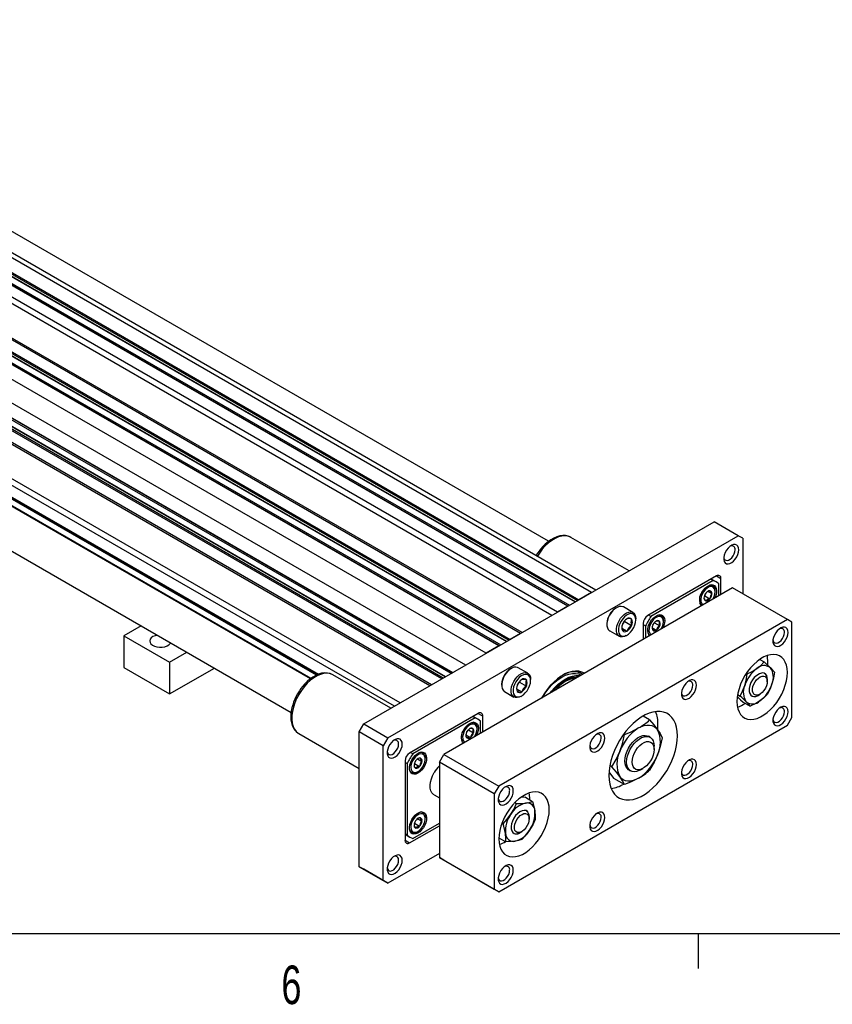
# Model space of a CAD drawing. Extents: x 11 to 421, y 5 to 275.
# Tile 3 of 9: x 124 to 174, y 6 to 66. Entities that reach past the tile are written whole.
import ezdxf
from ezdxf.enums import TextEntityAlignment as Align

# ---------------------------------------------------------------- set-up
doc = ezdxf.new("R2010")
doc.units = 0
doc.layers.get('0').update_dxf_attribs({"linetype": 'CONTINUOUS'})

msp = doc.modelspace()

# ---------------------------------------------------------------- linework, layer by layer
at = {"color": 7, "linetype": 'CONTINUOUS'}
for p, q in [((159.3402, 31.0454), (98.1047, 66.3958)), ((159.6038, 31.1975), (98.5547, 66.4404)), ((97.3198, 65.9427), (158.5553, 30.5923)), ((157.233, 29.8289), (95.9976, 65.1794)), ((157.8623, 30.1922), (96.6269, 65.5427)), ((157.8799, 30.2024), (96.6569, 65.5457)), ((97.2898, 65.6948), (158.3256, 30.4596)), ((97.4896, 65.1752), (157.9753, 30.2575)), ((156.8794, 29.6248), (95.7713, 64.9018)), ((93.0772, 63.4935), (154.3127, 28.143)), ((154.9561, 28.5145), (93.7207, 63.865)), ((155.041, 28.5635), (93.9328, 63.8405)), ((153.6197, 27.743), (92.3842, 63.0935)), ((153.6373, 27.7531), (92.4142, 63.0964)), ((93.0472, 63.2456), (154.0829, 28.0104)), ((93.2469, 62.7259), (153.7327, 27.8082)), ((152.8348, 27.2899), (91.5994, 62.6404)), ((90.9754, 60.6043), (150.7593, 26.0917)), ((156.6859, 34.2074), (110.5841, 60.8215)), ((150.3135, 25.8344), (91.1627, 59.9815)), ((150.6636, 26.0365), (91.7125, 60.0683)), ((149.4544, 25.3384), (90.963, 59.1048)), ((149.3554, 25.2813), (91.0902, 58.917)), ((147.5166, 24.2197), (91.0902, 56.794)), ((147.163, 24.0156), (90.963, 56.4592)), ((90.9754, 55.705), (142.4543, 25.9869)), ((142.0016, 25.7335), (91.1627, 55.0822)), ((142.3449, 25.9396), (91.7125, 55.169)), ((141.9781, 25.7168), (95.8763, 52.3308)), ((94.6764, 50.2523), (140.7784, 23.6382)), ((145.2688, 22.9221), (166.9062, 35.4132)), ((168.3911, 34.5559), (166.9062, 35.4132)), ((146.7537, 22.0649), (168.3911, 34.5559)), ((161.6519, 32.3799), (158.0637, 34.4513)), ((168.674, 34.3926), (168.3911, 34.5559)), ((168.674, 34.3926), (168.674, 30.9635)), ((167.0476, 32.0656), (162.805, 29.6164)), ((166.8499, 31.7881), (163.0028, 29.5672)), ((166.7084, 31.8698), (166.8499, 31.7881)), ((167.0262, 31.7022), (166.7221, 31.8777)), ((167.3305, 30.9227), (167.3305, 31.9023)), ((168.0376, 31.3309), (150.2185, 21.0442)), ((159.3402, 31.0454), (158.5553, 30.5923)), ((166.5322, 31.1155), (166.7713, 30.9775)), ((166.8268, 31.4708), (166.7417, 31.52)), ((166.9718, 31.0932), (166.9718, 31.1504)), ((167.1891, 30.8411), (167.1891, 31.5922)), ((171.4317, 29.3715), (168.0376, 31.3309)), ((166.3055, 30.831), (166.3306, 30.8455)), ((166.3306, 30.8455), (166.3848, 30.9853)), ((166.3306, 30.8455), (166.6488, 30.6618)), ((157.8623, 30.1922), (157.233, 29.8289)), ((160.8824, 30.1079), (160.8223, 30.0732)), ((161.8944, 29.8112), (161.3075, 30.15)), ((166.0417, 30.3075), (166.1269, 30.2584)), ((171.4317, 29.3715), (153.6126, 19.0848)), ((161.2629, 29.1043), (161.3881, 29.26)), ((161.3881, 29.26), (161.3881, 29.2987)), ((161.3881, 29.26), (161.8124, 29.0151)), ((162.0705, 29.3527), (162.0705, 29.4221)), ((163.0028, 29.5672), (162.8613, 29.6489)), ((163.6268, 29.6235), (163.5417, 29.6727)), ((163.7718, 29.2459), (163.7718, 29.303)), ((171.7146, 29.2082), (171.4317, 29.3715)), ((171.7146, 23.3291), (171.7146, 29.2082)), ((131.5125, 28.9873), (130.4492, 28.3735)), ((160.2815, 29.1363), (160.2815, 29.0669)), ((160.4576, 28.6778), (161.0445, 28.3389)), ((161.2112, 28.847), (161.5295, 28.6632)), ((162.5222, 29.1265), (162.5222, 28.1469)), ((162.5222, 29.0614), (162.6636, 28.9797)), ((162.6636, 28.9797), (162.6636, 28.2286)), ((163.0818, 28.8642), (163.3408, 28.7147)), ((163.1271, 29.0382), (163.2271, 29.1721)), ((163.2271, 29.1721), (163.2262, 29.1891)), ((163.2271, 29.1721), (163.5453, 28.9884)), ((130.4492, 28.3735), (130.4492, 26.4138)), ((130.4492, 28.3735), (133.2776, 26.7406)), ((154.9561, 28.5145), (154.3127, 28.143)), ((161.4695, 28.3811), (161.5296, 28.4158)), ((162.8417, 28.4602), (162.9269, 28.4111)), ((153.6197, 27.743), (152.8348, 27.2899)), ((133.2776, 26.7406), (134.3409, 27.3545)), ((169.7276, 26.9098), (170.0017, 26.7516)), ((170.2164, 26.5579), (170.2296, 26.7993)), ((130.4492, 26.4138), (133.2776, 24.7809)), ((133.2776, 26.7406), (133.2776, 24.7809)), ((133.2776, 24.7809), (136.0382, 26.3746)), ((154.3824, 26.3555), (154.3223, 26.3208)), ((155.3944, 26.0589), (154.8075, 26.3977)), ((158.7516, 26.0254), (158.4652, 26.1907)), ((146.944, 23.8892), (143.3559, 25.9606)), ((155.5705, 25.6003), (155.5705, 25.6697)), ((168.8979, 26.0394), (168.9463, 26.0114)), ((169.8928, 26.0748), (169.8865, 26.0662)), ((170.1919, 25.5529), (170.1919, 25.6685)), ((153.7815, 25.3839), (153.7815, 25.3146)), ((154.7112, 25.0946), (155.0295, 24.9109)), ((154.7629, 25.3519), (154.8881, 25.5077)), ((154.8881, 25.5077), (154.8881, 25.5463)), ((154.8881, 25.5077), (155.3124, 25.2627)), ((153.9576, 24.9254), (154.5445, 24.5866)), ((154.9695, 24.6287), (155.0296, 24.6634)), ((168.3597, 24.7333), (168.5168, 24.6426)), ((169.0844, 24.9269), (169.0797, 24.9199)), ((169.2726, 24.6376), (169.2262, 24.6587)), ((169.6347, 24.7032), (169.7347, 24.761)), ((168.7096, 24.2639), (169.1427, 24.0139)), ((152.3398, 23.575), (148.0972, 21.1257)), ((152.142, 23.2975), (148.295, 21.0766)), ((152.0006, 23.3791), (152.142, 23.2975)), ((152.3183, 23.2115), (152.0143, 23.387)), ((152.6227, 22.4321), (152.6227, 23.4116)), ((162.9251, 23.1764), (162.5199, 23.4103)), ((171.4317, 22.8392), (171.7146, 23.3291)), ((144.9859, 22.4322), (145.2688, 22.9221)), ((145.2688, 22.9221), (146.7537, 22.0649)), ((151.617, 22.39), (151.7183, 22.5457)), ((151.7336, 22.5617), (152.0483, 22.3801)), ((152.119, 22.9802), (152.0338, 23.0293)), ((152.264, 22.6026), (152.264, 22.6597)), ((152.4812, 22.3504), (152.4812, 23.1016)), ((153.6126, 12.5525), (171.4317, 22.8392)), ((141.2561, 22.3232), (144.9859, 20.17)), ((146.4708, 21.575), (144.9859, 22.4322)), ((144.9859, 14.1035), (144.9859, 22.4322)), ((146.7537, 22.0649), (146.4708, 21.575)), ((151.5771, 22.2538), (151.8599, 22.0905)), ((161.3738, 22.2808), (161.3332, 22.3043)), ((162.9524, 22.0992), (162.8463, 22.1605)), ((146.4708, 13.2463), (146.4708, 21.575)), ((151.3339, 21.8169), (151.419, 21.7677)), ((163.201, 21.3539), (163.201, 21.5498)), ((148.295, 21.0766), (148.1535, 21.1583)), ((148.5886, 20.7616), (148.8616, 20.6039)), ((148.919, 21.1329), (148.8338, 21.182)), ((149.064, 20.7552), (149.064, 20.8124)), ((149.9357, 20.5543), (150.2185, 21.0442)), ((150.2185, 21.0442), (153.6126, 19.0848)), ((147.8143, 20.6358), (147.8143, 15.7366)), ((147.8143, 20.5707), (147.9558, 20.4891)), ((147.9558, 20.4891), (147.9558, 16.0466)), ((148.392, 20.4749), (148.396, 20.4766)), ((148.396, 20.4766), (148.4767, 20.6468)), ((148.396, 20.4766), (148.7142, 20.2929)), ((153.3298, 18.5949), (149.9357, 20.5543)), ((149.9357, 20.5543), (149.9357, 14.6752)), ((160.5981, 20.2816), (160.4626, 20.3598)), ((161.6464, 20.0819), (161.7525, 20.0207)), ((162.3526, 20.0802), (162.5223, 20.1782)), ((148.1339, 19.9696), (148.219, 19.9204)), ((148.5691, 19.9551), (148.6186, 19.9837)), ((161.3738, 19.1779), (160.7191, 19.5559)), ((153.6126, 19.0848), (153.3298, 18.5949)), ((149.6186, 18.5348), (149.9357, 18.3518)), ((153.3298, 18.5949), (153.3298, 12.7158)), ((155.2562, 18.3897), (154.9993, 18.3854)), ((155.2562, 18.3897), (155.6893, 18.1397)), ((155.5206, 18.237), (155.5218, 18.3087)), ((154.6018, 18.0627), (154.6984, 18.0069)), ((148.5904, 17.0676), (148.8618, 16.9109)), ((148.919, 17.4376), (148.8338, 17.4868)), ((149.064, 17.06), (149.064, 17.1171)), ((155.3875, 17.5028), (155.314, 17.5432)), ((155.3875, 17.5028), (155.3777, 17.4946)), ((155.484, 17.0623), (155.484, 17.1778)), ((148.0972, 15.5733), (149.9357, 16.6346)), ((148.295, 15.8507), (149.9357, 16.7979)), ((148.3923, 16.7808), (148.3977, 16.7832)), ((148.3977, 16.7832), (148.4765, 16.9513)), ((148.3977, 16.7832), (148.7159, 16.5995)), ((153.8062, 16.7982), (153.8734, 16.7594)), ((154.3967, 16.7489), (154.3931, 16.747)), ((147.9558, 16.0466), (147.8143, 16.1283)), ((147.8143, 16.1124), (148.1187, 15.9367)), ((148.1339, 16.2743), (148.219, 16.2252)), ((148.5691, 16.2599), (148.6186, 16.2884)), ((153.6138, 15.8903), (154.0394, 15.6446)), ((154.9033, 16.1856), (154.7646, 16.1478)), ((154.9185, 16.2078), (155.0269, 16.2704)), ((149.9357, 14.9199), (146.7537, 13.0829)), ((149.9357, 14.6752), (153.3298, 12.7158)), ((150.2185, 14.5118), (149.9357, 14.6752)), ((144.9859, 14.1035), (146.4708, 13.2463)), ((145.2688, 13.9402), (144.9859, 14.1035)), ((153.6126, 12.5525), (150.2185, 14.5118)), ((146.7537, 13.0829), (145.2688, 13.9402)), ((146.4708, 13.2463), (146.7537, 13.0829)), ((153.3298, 12.7158), (153.6126, 12.5525)), ((415.9568, 9.9587), (15.9068, 9.9587)), ((165.9192, 9.9587), (165.9192, 7.8048))]:
    msp.add_line(p, q, dxfattribs=at)
at = {"color": 8, "linetype": 'CONTINUOUS'}
for p, q in [((97.2774, 65.8693), (158.4704, 30.5433)), ((158.3431, 30.4698), (97.2774, 65.7223)), ((93.0348, 63.42), (154.2278, 28.0941)), ((154.1005, 28.0206), (93.0348, 63.2731)), ((151.5619, 26.5551), (90.963, 61.5381)), ((90.963, 60.6317), (150.7769, 26.1019)), ((150.0838, 25.7018), (90.963, 59.8315)), ((150.1687, 25.7508), (91.0054, 59.905)), ((150.296, 25.8242), (91.1327, 59.9785)), ((90.963, 55.7325), (142.4744, 25.9956)), ((141.9859, 25.7223), (91.1327, 55.0792)), ((167.0476, 32.0656), (167.3305, 31.9023)), ((152.3398, 23.5749), (152.6227, 23.4116)), ((147.8143, 15.7365), (148.0972, 15.5733))]:
    msp.add_line(p, q, dxfattribs=at)
at = {"color": 7, "linetype": 'CONTINUOUS'}
for points in [[(158.072, 34.4443), (158.0544, 34.4566), (157.8944, 34.5257), (157.7302, 34.5609), (157.5556, 34.5664), (157.3739, 34.5422), (157.189, 34.4892), (157.0042, 34.4093), (156.8227, 34.3051), (156.6472, 34.1798), (156.4807, 34.0372), (156.3279, 33.8841), (156.1899, 33.7248), (156.0957, 33.6028), (156.002, 33.4689), (155.9143, 33.3274)], [(168.4336, 33.6822), (168.4189, 33.8078), (168.3758, 33.9085), (168.3071, 33.9781), (168.217, 34.0122), (168.1111, 34.0086), (167.9962, 33.9676), (167.8794, 33.8917), (167.7682, 33.7857), (167.6694, 33.6563), (167.5893, 33.5116), (167.533, 33.3607), (167.5039, 33.2131), (167.5039, 33.078), (167.533, 32.9639), (167.5893, 32.8781), (167.6694, 32.8258), (167.7682, 32.8105), (167.8794, 32.833), (167.9962, 32.8919), (168.1111, 32.9835), (168.217, 33.1021), (168.3071, 33.2403), (168.3758, 33.3893), (168.4189, 33.5397), (168.4336, 33.6822)], [(167.5041, 33.2155), (167.5145, 33.1673), (167.5563, 33.0857), (167.6222, 33.0359), (167.7069, 33.022), (167.8034, 33.045), (167.9041, 33.1031), (168.0006, 33.1915), (168.0853, 33.3032), (168.1512, 33.4291), (168.193, 33.5589), (168.2073, 33.6822)], [(166.9122, 30.8017), (166.9554, 30.9455), (166.9717, 31.0825), (166.96, 31.204), (166.9211, 31.3023), (166.8573, 31.3714), (166.7728, 31.4068), (166.6727, 31.4064), (166.5635, 31.3701), (166.4519, 31.3003), (166.3451, 31.2013), (166.2495, 31.0793), (166.1714, 30.9421), (166.1156, 30.7982), (166.0856, 30.6567), (166.0833, 30.5264), (166.1088, 30.4156), (166.1606, 30.3312), (166.2238, 30.2838)], [(166.1513, 31.0526), (166.2479, 31.1965), (166.3595, 31.3211), (166.4801, 31.4194), (166.6032, 31.4863), (166.7221, 31.5182), (166.8305, 31.5133), (166.9225, 31.4719), (166.9931, 31.3962), (167.0386, 31.2903), (167.0564, 31.1599), (167.0457, 31.012), (167.007, 30.8547), (166.9439, 30.6995)], [(166.6488, 31.1517), (166.5094, 31.1085), (166.4959, 31.0987)], [(166.8289, 30.6332), (166.8447, 30.66), (166.9122, 30.8017)], [(161.3075, 30.15), (161.2716, 30.1675), (161.1641, 30.1896), (161.0433, 30.1755), (160.9151, 30.1257), (160.7853, 30.0427), (160.6601, 29.9302), (160.5452, 29.7936), (160.4462, 29.6393), (160.3675, 29.4744), (160.3129, 29.3067), (160.285, 29.144), (160.285, 28.9939), (160.3129, 28.8635), (160.3675, 28.7588), (160.4462, 28.6847), (160.4576, 28.6778)], [(161.4695, 28.3811), (161.3722, 28.334), (161.247, 28.3019), (161.1321, 28.3059), (161.0331, 28.3459), (160.9544, 28.42), (160.8998, 28.5247), (160.8719, 28.6551), (160.8719, 28.8052), (160.8998, 28.9679), (160.9544, 29.1356), (161.0331, 29.3005), (161.1321, 29.4548), (161.247, 29.5914), (161.3722, 29.7039), (161.502, 29.7869), (161.6302, 29.8367), (161.751, 29.8508), (161.8585, 29.8287), (161.9479, 29.7713), (162.0149, 29.6814), (162.0564, 29.5632), (162.0705, 29.4221), (162.0705, 29.4221)], [(162.0705, 29.3527), (162.0559, 29.4883), (162.0129, 29.5998), (161.9439, 29.6811), (161.8525, 29.7279), (161.7438, 29.7376), (161.6235, 29.7098), (161.4981, 29.6458), (161.3744, 29.5492), (161.2591, 29.4252), (161.1583, 29.2805), (161.0776, 29.1227), (161.0212, 28.9606), (160.9922, 28.8027), (160.9922, 28.6577), (161.0212, 28.5333), (161.0776, 28.4362), (161.1583, 28.3717), (161.2591, 28.3433), (161.3744, 28.3524), (161.4981, 28.3986), (161.6235, 28.4795), (161.7438, 28.5905), (161.8525, 28.7258), (161.9439, 28.8781), (162.0129, 29.0391), (162.0559, 29.2002), (162.0705, 29.3527)], [(163.6289, 28.7858), (163.6434, 28.8105), (163.7113, 28.952), (163.7549, 29.0959), (163.7717, 29.2331), (163.7604, 29.3549), (163.7219, 29.4537), (163.6585, 29.5232), (163.5743, 29.5592), (163.4744, 29.5594), (163.3653, 29.5237), (163.2537, 29.4543), (163.1467, 29.3557), (163.0509, 29.2341), (162.9725, 29.097), (162.9163, 28.9532), (162.8859, 28.8115), (162.8831, 28.681), (162.9082, 28.5699), (162.9596, 28.485), (163.0238, 28.4365)], [(162.9513, 29.2053), (163.0479, 29.3492), (163.1595, 29.4737), (163.2801, 29.5721), (163.4032, 29.639), (163.5221, 29.6709), (163.6305, 29.666), (163.7225, 29.6245), (163.7931, 29.5488), (163.8386, 29.4429), (163.8564, 29.3125), (163.8457, 29.1647), (163.807, 29.0074), (163.7439, 28.8522)], [(163.4306, 29.6493), (163.4986, 29.6563), (163.598, 29.6376), (163.6788, 29.5828), (163.7363, 29.4952), (163.767, 29.3798), (163.7718, 29.303)], [(161.2073, 28.8719), (161.2253, 28.7569), (161.2467, 28.6885)], [(163.0819, 28.8845), (163.0948, 28.7943), (163.1218, 28.715)], [(171.4741, 28.5795), (171.4595, 28.705), (171.4164, 28.8058), (171.3476, 28.8754), (171.2575, 28.9095), (171.1517, 28.9059), (171.0367, 28.8648), (170.92, 28.789), (170.8087, 28.683), (170.71, 28.5536), (170.6299, 28.4089), (170.5735, 28.258), (170.5444, 28.1103), (170.5444, 27.9752), (170.5735, 27.8612), (170.6299, 27.7753), (170.71, 27.7231), (170.8087, 27.7077), (170.92, 27.7302), (171.0367, 27.7891), (171.1517, 27.8808), (171.2575, 27.9994), (171.3476, 28.1376), (171.4164, 28.2865), (171.4595, 28.437), (171.4741, 28.5795)], [(132.2452, 28.3163), (132.1438, 28.2409), (132.0781, 28.1532), (132.0522, 28.0589), (132.0678, 27.9638), (132.1239, 27.8739), (132.2168, 27.7949), (132.3409, 27.7318), (132.4884, 27.6884), (132.6498, 27.6676), (132.8152, 27.6706), (132.974, 27.6972), (133.1164, 27.7458), (133.2334, 27.8134), (133.3176, 27.8956), (133.341, 27.9317)], [(132.5123, 28.4101), (132.376, 28.3749), (132.2452, 28.3163)], [(170.5447, 28.1128), (170.5551, 28.0645), (170.5969, 27.983), (170.6628, 27.9332), (170.7474, 27.9192), (170.844, 27.9422), (170.9446, 28.0003), (171.0412, 28.0888), (171.1258, 28.2005), (171.1917, 28.3264), (171.2335, 28.4562), (171.2479, 28.5795)], [(171.4317, 26.1054), (171.4172, 26.3416), (171.374, 26.5567), (171.3029, 26.7467), (171.2052, 26.908), (171.0828, 27.0376), (170.9379, 27.1332), (170.7732, 27.1928), (170.5918, 27.2155), (170.397, 27.2007), (170.1926, 27.1489), (169.9822, 27.0608), (169.7699, 26.9382), (169.5596, 26.7834), (169.3551, 26.5993), (169.1604, 26.3892), (168.979, 26.157), (168.8143, 25.9072), (168.6694, 25.6444), (168.5469, 25.3734), (168.4492, 25.0993), (168.3781, 24.8272), (168.3349, 24.5622), (168.3204, 24.3093), (168.3349, 24.073), (168.3781, 23.8579), (168.4492, 23.6679), (168.5469, 23.5066), (168.6694, 23.377), (168.8143, 23.2815), (168.979, 23.2218), (169.1604, 23.1992), (169.3551, 23.2139), (169.5596, 23.2658), (169.7699, 23.3538), (169.9822, 23.4764), (170.1926, 23.6312), (170.397, 23.8154), (170.5918, 24.0255), (170.7732, 24.2576), (170.9379, 24.5074), (171.0828, 24.7703), (171.2052, 25.0413), (171.3029, 25.3153), (171.374, 25.5874), (171.4172, 25.8524), (171.4317, 26.1054)], [(170.2296, 26.7993), (170.2151, 27.0356), (170.1963, 27.1501)], [(154.8075, 26.3977), (154.7716, 26.4151), (154.6641, 26.4373), (154.5433, 26.4231), (154.4151, 26.3734), (154.2853, 26.2903), (154.1601, 26.1779), (154.0452, 26.0413), (153.9462, 25.8869), (153.8675, 25.722), (153.8129, 25.5543), (153.785, 25.3916), (153.785, 25.2415), (153.8129, 25.1111), (153.8675, 25.0064), (153.9462, 24.9323), (153.9576, 24.9254)], [(158.8988, 26.0552), (158.7443, 26.1318), (158.5575, 26.1806), (158.3552, 26.1923), (158.1405, 26.1665), (157.9169, 26.1037), (157.6879, 26.0049), (157.457, 25.8716), (157.2279, 25.706), (157.0043, 25.5106), (156.7896, 25.2885), (156.5873, 25.0433), (156.4005, 24.7787), (156.246, 24.5238)], [(168.9463, 26.0114), (169.255, 26.1661), (169.5403, 26.3432)], [(169.5403, 26.3432), (169.7706, 26.5242), (170.0017, 26.7516)], [(170.0017, 26.7516), (170.1085, 26.6563), (170.3809, 26.399)], [(170.3809, 26.399), (170.5442, 26.2243), (170.6275, 26.1229)], [(143.3642, 25.9536), (143.3466, 25.9659), (143.1865, 26.035), (143.0223, 26.0702), (142.8478, 26.0758), (142.6661, 26.0516), (142.4812, 25.9985), (142.2964, 25.9186), (142.1149, 25.8144), (141.9393, 25.6891), (141.7728, 25.5465), (141.6201, 25.3934), (141.4821, 25.2341), (141.3879, 25.1122), (141.2942, 24.9782), (141.179, 24.7925)], [(154.9695, 24.6287), (154.8722, 24.5817), (154.747, 24.5495), (154.6321, 24.5535), (154.5331, 24.5935), (154.4544, 24.6676), (154.3998, 24.7723), (154.3719, 24.9027), (154.3719, 25.0528), (154.3998, 25.2155), (154.4544, 25.3832), (154.5331, 25.5481), (154.6321, 25.7025), (154.747, 25.8391), (154.8722, 25.9515), (155.002, 26.0345), (155.1302, 26.0843), (155.251, 26.0985), (155.3585, 26.0763), (155.4479, 26.019), (155.5149, 25.9291), (155.5564, 25.8108), (155.5705, 25.6697), (155.5705, 25.6697)], [(155.5705, 25.6003), (155.5559, 25.7359), (155.5129, 25.8474), (155.4439, 25.9288), (155.3525, 25.9755), (155.2438, 25.9853), (155.1235, 25.9574), (154.9981, 25.8935), (154.8744, 25.7969), (154.7591, 25.6728), (154.6583, 25.5281), (154.5776, 25.3704), (154.5212, 25.2082), (154.4922, 25.0504), (154.4922, 24.9053), (154.5212, 24.7809), (154.5776, 24.6839), (154.6583, 24.6194), (154.7591, 24.5909), (154.8744, 24.6), (154.9981, 24.6463), (155.1235, 24.7271), (155.2438, 24.8381), (155.3525, 24.9735), (155.4439, 25.1257), (155.5129, 25.2867), (155.5559, 25.4478), (155.5705, 25.6003)], [(156.3041, 24.5573), (156.4686, 24.8186), (156.6532, 25.0676), (156.8523, 25.2959), (157.0625, 25.4996), (157.2802, 25.6753), (157.5017, 25.8199), (157.7232, 25.9311), (157.9409, 26.0067), (158.1511, 26.0457), (158.3502, 26.0472), (158.5348, 26.0114), (158.7016, 25.9388)], [(156.7761, 24.8298), (156.8653, 24.9451), (157.0644, 25.1734), (157.2746, 25.3772), (157.4923, 25.5528), (157.7138, 25.6975), (157.9353, 25.8086), (158.1531, 25.8843), (158.3633, 25.9232), (158.5624, 25.9248), (158.6516, 25.9125)], [(156.9111, 24.9077), (156.9322, 24.9335), (157.1293, 25.1529), (157.3368, 25.347), (157.551, 25.5124), (157.7682, 25.6462), (157.9843, 25.7458), (158.1957, 25.8097), (158.3984, 25.8365), (158.5166, 25.8345)], [(165.8173, 25.3139), (165.8026, 25.4394), (165.7596, 25.5402), (165.6908, 25.6097), (165.6007, 25.6438), (165.4948, 25.6402), (165.3799, 25.5992), (165.2631, 25.5233), (165.1519, 25.4174), (165.0531, 25.288), (164.973, 25.1432), (164.9167, 24.9923), (164.8876, 24.8447), (164.8876, 24.7096), (164.9167, 24.5956), (164.973, 24.5097), (165.0531, 24.4575), (165.1519, 24.4421), (165.2631, 24.4646), (165.3799, 24.5235), (165.4948, 24.6152), (165.6007, 24.7338), (165.6908, 24.8719), (165.7596, 25.0209), (165.8026, 25.1714), (165.8173, 25.3139)], [(168.7979, 25.2887), (168.8826, 25.6159), (168.9463, 26.0114)], [(169.4489, 24.7119), (169.3691, 24.7608), (169.3123, 24.843), (169.282, 24.9532), (169.2802, 25.0844), (169.3069, 25.2286), (169.3605, 25.3765), (169.4376, 25.5189), (169.5334, 25.6469), (169.6418, 25.7524), (169.7561, 25.8287), (169.869, 25.8712), (169.9735, 25.8771), (170.0629, 25.846), (170.1318, 25.7799), (170.1756, 25.683), (170.1918, 25.5613), (170.1793, 25.4225), (170.1388, 25.2753), (170.0729, 25.129), (169.9858, 24.9927), (169.8828, 24.875), (169.7706, 24.7834), (169.6561, 24.7235), (169.5466, 24.6992), (169.4489, 24.7119)], [(170.1912, 25.5246), (170.2036, 25.6413), (170.1945, 25.7855), (170.1562, 25.9066), (170.0907, 25.998), (170.0013, 26.0551), (169.8928, 26.0748)], [(170.6275, 26.1229), (170.57, 25.7574), (170.4791, 25.4002)], [(154.7073, 25.1195), (154.7253, 25.0046), (154.7467, 24.9362)], [(164.8878, 24.8472), (164.8982, 24.7989), (164.94, 24.7173), (165.0059, 24.6675), (165.0906, 24.6536), (165.1871, 24.6766), (165.2878, 24.7347), (165.3843, 24.8232), (165.469, 24.9349), (165.5349, 25.0607), (165.5767, 25.1906), (165.591, 25.3139)], [(168.5168, 24.6426), (168.6711, 24.9523), (168.7979, 25.2887)], [(170.4791, 25.4002), (170.364, 25.0906), (170.198, 24.7541)], [(141.179, 24.7925), (141.0503, 24.5475), (141.004, 24.4458), (140.9357, 24.2761), (140.8762, 24.1003), (140.8258, 23.9134), (140.7883, 23.7221), (140.7657, 23.5302), (140.7598, 23.341), (140.7717, 23.1574), (140.8024, 22.982), (140.8528, 22.8172), (140.9237, 22.6656), (141.0156, 22.5299), (141.1292, 22.4129), (141.2573, 22.3235)], [(168.3304, 24.6165), (168.5439, 24.4128), (168.7096, 24.2639)], [(168.896, 24.29), (168.6236, 24.5473), (168.5168, 24.6426)], [(169.0797, 24.9199), (169.1146, 24.7957), (169.177, 24.7003), (169.2637, 24.6388), (169.3701, 24.6145), (169.4906, 24.6286), (169.6189, 24.6804), (169.7483, 24.7671), (169.7589, 24.7757)], [(169.7367, 24.3457), (169.476, 24.1823), (169.1427, 24.0139)], [(170.198, 24.7541), (169.9861, 24.5436), (169.7367, 24.3457)], [(169.1427, 24.0139), (169.0593, 24.1153), (168.896, 24.29)], [(171.4741, 23.6802), (171.4595, 23.8058), (171.4164, 23.9065), (171.3476, 23.9761), (171.2575, 24.0102), (171.1517, 24.0066), (171.0367, 23.9656), (170.92, 23.8897), (170.8087, 23.7837), (170.71, 23.6543), (170.6299, 23.5096), (170.5735, 23.3587), (170.5444, 23.2111), (170.5444, 23.076), (170.5735, 22.9619), (170.6299, 22.8761), (170.71, 22.8239), (170.8087, 22.8085), (170.92, 22.831), (171.0367, 22.8899), (171.1517, 22.9815), (171.2575, 23.1002), (171.3476, 23.2383), (171.4164, 23.3873), (171.4595, 23.5378), (171.4741, 23.6802)], [(164.6435, 22.1866), (164.6291, 22.4627), (164.5863, 22.7185), (164.5156, 22.9506), (164.4178, 23.1557), (164.2945, 23.3312), (164.1472, 23.4747), (163.9779, 23.5842), (163.7889, 23.6582), (163.5828, 23.6957), (163.3624, 23.6963), (163.1306, 23.6599), (162.8905, 23.5871), (162.6455, 23.4787), (162.3988, 23.3363), (162.1538, 23.1618), (161.9138, 22.9575), (161.682, 22.7262), (161.4615, 22.4711), (161.2554, 22.1956), (161.0664, 21.9034), (160.8971, 21.5985), (160.7498, 21.2849), (160.6265, 20.967), (160.5288, 20.6491), (160.458, 20.3353), (160.4152, 20.0301), (160.4008, 19.7374), (160.4152, 19.4613), (160.458, 19.2055), (160.5288, 18.9734), (160.6265, 18.7683), (160.7498, 18.5928), (160.8971, 18.4493), (161.0664, 18.3398), (161.2554, 18.2658), (161.4615, 18.2283), (161.682, 18.2277), (161.9138, 18.2641), (162.1538, 18.3369), (162.3988, 18.4453), (162.6455, 18.5877), (162.8905, 18.7622), (163.1306, 18.9665), (163.3624, 19.1978), (163.5828, 19.4529), (163.7889, 19.7284), (163.9779, 20.0206), (164.1472, 20.3255), (164.2945, 20.6391), (164.4178, 20.957), (164.5156, 21.2749), (164.5863, 21.5887), (164.6291, 21.8939), (164.6435, 22.1866)], [(162.9251, 23.1764), (163.1871, 22.8633), (163.4099, 22.5686)], [(170.5447, 23.2135), (170.5551, 23.1653), (170.5969, 23.0837), (170.6628, 23.0339), (170.7474, 23.02), (170.844, 23.043), (170.9446, 23.1011), (171.0412, 23.1896), (171.1258, 23.3012), (171.1917, 23.4271), (171.2335, 23.557), (171.2479, 23.6802)], [(152.1211, 22.1425), (152.1564, 22.2053), (152.218, 22.3484), (152.2545, 22.4913), (152.2635, 22.6251), (152.2447, 22.7413), (152.199, 22.8326), (152.1294, 22.8933), (152.0403, 22.9196), (151.9373, 22.9097), (151.8267, 22.8645), (151.7157, 22.7866), (151.6112, 22.681), (151.5196, 22.5543), (151.4469, 22.4145), (151.3975, 22.2703), (151.3745, 22.1309), (151.3794, 22.0049), (151.3794, 22.0049)], [(151.4435, 22.5619), (151.5401, 22.7059), (151.6517, 22.8304), (151.7723, 22.9288), (151.8954, 22.9957), (152.0143, 23.0276), (152.1227, 23.0226), (152.2147, 22.9812), (152.2853, 22.9055), (152.3308, 22.7996), (152.3486, 22.6692), (152.3379, 22.5214), (152.2991, 22.364), (152.2361, 22.2089)], [(151.9227, 23.006), (151.9772, 23.0127), (152.0786, 22.9986), (152.1621, 22.9483), (152.2226, 22.8645), (152.2568, 22.7523), (152.264, 22.6597)], [(161.3738, 22.2808), (161.7426, 22.4243), (162.2464, 22.6726)], [(162.2464, 22.6726), (162.4218, 22.7606), (162.5941, 22.8205), (162.7605, 22.8513), (162.9181, 22.8526), (163.0643, 22.8242), (163.1964, 22.7666), (163.3123, 22.681), (163.4099, 22.5686)], [(163.4099, 22.5686), (163.5681, 22.3247), (163.7008, 22.0727)], [(163.4245, 22.5618), (163.4271, 22.5879), (163.4414, 22.8806)], [(147.6446, 21.681), (147.63, 21.8066), (147.5869, 21.9073), (147.5181, 21.9769), (147.428, 22.011), (147.3222, 22.0074), (147.2073, 21.9664), (147.0905, 21.8905), (146.9792, 21.7845), (146.8805, 21.6551), (146.8004, 21.5104), (146.744, 21.3595), (146.7149, 21.2119), (146.7149, 21.0768), (146.744, 20.9627), (146.8004, 20.8769), (146.8805, 20.8246), (146.9792, 20.8093), (147.0905, 20.8318), (147.2073, 20.8907), (147.3222, 20.9823), (147.428, 21.1009), (147.5181, 21.2391), (147.5869, 21.3881), (147.63, 21.5385), (147.6446, 21.681)], [(160.1604, 22.0482), (160.1458, 22.1738), (160.1027, 22.2745), (160.0339, 22.3441), (159.9438, 22.3782), (159.838, 22.3746), (159.723, 22.3336), (159.6063, 22.2577), (159.495, 22.1517), (159.3963, 22.0223), (159.3162, 21.8776), (159.2598, 21.7267), (159.2307, 21.5791), (159.2307, 21.444), (159.2598, 21.3299), (159.3162, 21.2441), (159.3963, 21.1918), (159.495, 21.1765), (159.6063, 21.199), (159.723, 21.2579), (159.838, 21.3495), (159.9438, 21.4681), (160.0339, 21.6063), (160.1027, 21.7553), (160.1458, 21.9057), (160.1604, 22.0482)], [(159.231, 21.5815), (159.2414, 21.5333), (159.2832, 21.4517), (159.3491, 21.4019), (159.4337, 21.388), (159.5303, 21.411), (159.6309, 21.4691), (159.7275, 21.5575), (159.8121, 21.6692), (159.878, 21.7951), (159.9198, 21.9249), (159.9342, 22.0482)], [(161.0829, 21.2252), (161.2411, 21.7031), (161.3738, 22.2808)], [(161.5039, 20.5701), (161.5184, 20.7585), (161.5612, 20.9572), (161.631, 21.1593), (161.7254, 21.3581), (161.8411, 21.5467), (161.9742, 21.7188), (162.1202, 21.8684), (162.2742, 21.9904), (162.4308, 22.0808), (162.5847, 22.1365), (162.7307, 22.1554), (162.8638, 22.1371), (162.9795, 22.0821), (163.0739, 21.9923), (163.1437, 21.8707), (163.1865, 21.7215), (163.201, 21.5498), (163.201, 21.5498)], [(161.7473, 21.6255), (161.8823, 21.7961), (162.0298, 21.9435), (162.1847, 22.0628), (162.3417, 22.1499), (162.4954, 22.2017), (162.6406, 22.2165), (162.7723, 22.1938), (162.8463, 22.1605)], [(163.7008, 22.0727), (163.5802, 21.5388), (163.4099, 21.0172)], [(146.7152, 21.2143), (146.7256, 21.1661), (146.7674, 21.0845), (146.8333, 21.0347), (146.9179, 21.0208), (147.0145, 21.0438), (147.1151, 21.1019), (147.2117, 21.1903), (147.2963, 21.302), (147.3622, 21.4279), (147.404, 21.5577), (147.4184, 21.681)], [(161.6464, 20.0819), (161.6276, 20.0935), (161.5298, 20.1827), (161.4574, 20.3052), (161.4129, 20.4565), (161.3979, 20.6314), (161.4129, 20.8235), (161.4574, 21.0263), (161.5298, 21.2323), (161.6276, 21.4345), (161.7473, 21.6255)], [(161.8433, 20.5701), (161.8582, 20.7417), (161.902, 20.9228), (161.973, 21.1057), (162.0679, 21.2823), (162.1828, 21.4449), (162.3124, 21.5864), (162.4512, 21.7006), (162.5931, 21.7825), (162.7319, 21.8286), (162.8616, 21.8368), (162.9764, 21.8068), (163.0713, 21.7398), (163.1423, 21.6388), (163.1862, 21.5083), (163.201, 21.3539), (163.1862, 21.1823), (163.1423, 21.0012), (163.0713, 20.8183), (162.9764, 20.6417), (162.8616, 20.4791), (162.7319, 20.3376), (162.5931, 20.2234), (162.4512, 20.1415), (162.3124, 20.0954), (162.1828, 20.0872), (162.0679, 20.1173), (161.973, 20.1842), (161.902, 20.2852), (161.8582, 20.4157), (161.8433, 20.5701)], [(148.2435, 20.7146), (148.3401, 20.8586), (148.4517, 20.9831), (148.5723, 21.0815), (148.6954, 21.1484), (148.8143, 21.1802), (148.9227, 21.1753), (149.0147, 21.1339), (149.0853, 21.0582), (149.1308, 20.9523), (149.1486, 20.8219), (149.1379, 20.6741), (149.0991, 20.5167), (149.0345, 20.3584), (148.9474, 20.2076), (148.8426, 20.0724), (148.7257, 19.9602), (148.6031, 19.877), (148.4812, 19.8273), (148.3668, 19.8137), (148.2659, 19.8371), (148.1841, 19.896), (148.1256, 19.9874), (148.0938, 20.1064), (148.0902, 20.2465), (148.1151, 20.4001), (148.1671, 20.559), (148.2435, 20.7146)], [(149.0286, 20.9358), (148.9724, 21.0148), (148.894, 21.0614), (148.7983, 21.0725), (148.6913, 21.0476), (148.5797, 20.9881), (148.4705, 20.8979), (148.3707, 20.7825), (148.2864, 20.6492), (148.223, 20.5065), (148.1844, 20.3632), (148.1732, 20.2284), (148.1899, 20.1106), (148.2335, 20.017), (148.3013, 19.9538), (148.3891, 19.9247), (148.4912, 19.9316), (148.6014, 19.9741), (148.7126, 20.0496), (148.818, 20.1532), (148.9108, 20.2785), (148.9852, 20.4176), (149.0366, 20.5618), (149.0617, 20.7019), (149.059, 20.8293), (149.0286, 20.9358)], [(148.7659, 20.8091), (148.6274, 20.7814), (148.5908, 20.7608)], [(149.0246, 21.013), (149.0577, 20.8997), (149.064, 20.8124)], [(160.5981, 20.2816), (160.8601, 20.7339), (161.0829, 21.2252)], [(163.4099, 21.0172), (163.2072, 20.5649), (162.9251, 20.0735)], [(165.8173, 20.4146), (165.8026, 20.5402), (165.7596, 20.6409), (165.6908, 20.7105), (165.6007, 20.7446), (165.4948, 20.741), (165.3799, 20.7), (165.2631, 20.6241), (165.1519, 20.5181), (165.0531, 20.3887), (164.973, 20.244), (164.9167, 20.0931), (164.8876, 19.9454), (164.8876, 19.8104), (164.9167, 19.6963), (164.973, 19.6105), (165.0531, 19.5582), (165.1519, 19.5429), (165.2631, 19.5653), (165.3799, 19.6243), (165.4948, 19.7159), (165.6007, 19.8345), (165.6908, 19.9727), (165.7596, 20.1217), (165.8026, 20.2721), (165.8173, 20.4146)], [(161.0829, 19.6738), (160.8802, 19.9434), (160.5981, 20.2816)], [(162.3526, 20.0802), (162.2742, 20.0391), (162.1202, 19.9835), (161.9742, 19.9645), (161.8411, 19.9828), (161.7254, 20.0379), (161.631, 20.1277), (161.5612, 20.2492), (161.5184, 20.3984), (161.5039, 20.5701)], [(164.8878, 19.9479), (164.8982, 19.8997), (164.94, 19.8181), (165.0059, 19.7683), (165.0906, 19.7543), (165.1871, 19.7773), (165.2878, 19.8354), (165.3843, 19.9239), (165.469, 20.0356), (165.5349, 20.1615), (165.5767, 20.2913), (165.591, 20.4146)], [(149.6186, 18.5348), (149.5657, 18.5713), (149.4772, 18.6694), (149.414, 18.7983), (149.3781, 18.9536), (149.3709, 19.13), (149.3925, 19.3216), (149.4423, 19.5218), (149.5185, 19.7237), (149.6185, 19.9206)], [(160.4191, 19.9179), (160.437, 19.8941), (160.7191, 19.5559)], [(162.2464, 19.5698), (162.071, 19.4818), (161.8987, 19.4219), (161.7323, 19.3911), (161.5746, 19.3898), (161.4285, 19.4182), (161.2964, 19.4758), (161.1805, 19.5614), (161.0829, 19.6738)], [(161.3738, 19.1779), (161.2531, 19.4094), (161.0829, 19.6738)], [(162.2464, 19.5698), (161.7426, 19.3214), (161.3738, 19.1779)], [(154.5036, 18.7826), (154.4889, 18.9081), (154.4458, 19.0089), (154.3771, 19.0785), (154.2869, 19.1126), (154.1811, 19.109), (154.0662, 19.0679), (153.9494, 18.9921), (153.8382, 18.8861), (153.7394, 18.7567), (153.6593, 18.612), (153.603, 18.4611), (153.5739, 18.3134), (153.5739, 18.1783), (153.603, 18.0643), (153.6593, 17.9784), (153.7394, 17.9262), (153.8382, 17.9108), (153.9494, 17.9333), (154.0662, 17.9922), (154.1811, 18.0839), (154.2869, 18.2025), (154.3771, 18.3407), (154.4458, 18.4896), (154.4889, 18.6401), (154.5036, 18.7826)], [(153.5741, 18.3159), (153.5845, 18.2676), (153.6263, 18.1861), (153.6922, 18.1363), (153.7769, 18.1223), (153.8734, 18.1453), (153.9741, 18.2034), (154.0706, 18.2919), (154.1553, 18.4036), (154.2212, 18.5295), (154.263, 18.6593), (154.2773, 18.7826)], [(156.7239, 17.6147), (156.7094, 17.851), (156.6662, 18.0661), (156.5951, 18.2561), (156.4974, 18.4174), (156.375, 18.547), (156.2301, 18.6425), (156.0654, 18.7022), (155.8839, 18.7248), (155.6892, 18.7101), (155.4848, 18.6582), (155.2744, 18.5702), (155.0621, 18.4476), (154.8517, 18.2928), (154.6473, 18.1086), (154.4526, 17.8985), (154.2711, 17.6664), (154.1064, 17.4166), (153.9615, 17.1537), (153.8391, 16.8827), (153.7414, 16.6087), (153.6703, 16.3366), (153.6271, 16.0716), (153.6126, 15.8186), (153.6271, 15.5824), (153.6703, 15.3673), (153.7414, 15.1773), (153.8391, 15.016), (153.9615, 14.8864), (154.1064, 14.7908), (154.2711, 14.7312), (154.4526, 14.7085), (154.6473, 14.7233), (154.8517, 14.7751), (155.0621, 14.8632), (155.2744, 14.9858), (155.4848, 15.1406), (155.6892, 15.3248), (155.8839, 15.5349), (156.0654, 15.767), (156.2301, 16.0168), (156.375, 16.2796), (156.4974, 16.5506), (156.5951, 16.8247), (156.6662, 17.0968), (156.7094, 17.3618), (156.7239, 17.6147)], [(155.5218, 18.3087), (155.5073, 18.5449), (155.4884, 18.6594)], [(154.3522, 17.3449), (154.5289, 17.6439), (154.6984, 18.0069)], [(154.6984, 18.0069), (154.9912, 18.0118), (155.2602, 18.035)], [(155.2602, 18.035), (155.4755, 18.0747), (155.6893, 18.1397)], [(155.6893, 18.1397), (155.7382, 17.9831), (155.8386, 17.544)], [(148.2435, 17.0194), (148.3401, 17.1633), (148.4517, 17.2878), (148.5723, 17.3862), (148.6954, 17.4531), (148.8143, 17.485), (148.9227, 17.4801), (149.0147, 17.4387), (149.0853, 17.363), (149.1308, 17.2571), (149.1486, 17.1267), (149.1379, 16.9788), (149.0991, 16.8215), (149.0345, 16.6631), (148.9474, 16.5123), (148.8426, 16.3772), (148.7257, 16.265), (148.6031, 16.1818), (148.4812, 16.1321), (148.3668, 16.1185), (148.2659, 16.1418), (148.1841, 16.2008), (148.1256, 16.2922), (148.0938, 16.4111), (148.0902, 16.5512), (148.1151, 16.7048), (148.1671, 16.8638), (148.2435, 17.0194)], [(149.0273, 17.2433), (148.9704, 17.3214), (148.8914, 17.367), (148.7953, 17.3771), (148.688, 17.3511), (148.5764, 17.2907), (148.4675, 17.1996), (148.368, 17.0836), (148.2842, 16.9499), (148.2215, 16.807), (148.1837, 16.6639), (148.1733, 16.5294), (148.1908, 16.4122), (148.2351, 16.3195), (148.3036, 16.2572), (148.3919, 16.2291), (148.4944, 16.2371), (148.6047, 16.2807), (148.7158, 16.357), (148.8209, 16.4614), (148.9132, 16.5872), (148.987, 16.7266), (149.0377, 16.8707), (149.062, 17.0106), (149.0585, 17.1375), (149.0273, 17.2433)], [(148.7645, 17.1142), (148.6258, 17.0856), (148.5906, 17.0655)], [(149.0232, 17.3208), (149.0571, 17.2082), (149.064, 17.1171)], [(153.8734, 16.7594), (154.1253, 17.0392), (154.3522, 17.3449)], [(155.3875, 17.5028), (155.2934, 17.5645), (155.178, 17.5841), (155.0478, 17.5605), (154.9108, 17.4952), (154.7749, 17.3919), (154.6483, 17.2568), (154.5383, 17.0979), (154.4516, 16.9246), (154.3931, 16.747)], [(155.0676, 16.296), (154.9531, 16.2347), (154.8432, 16.2088), (154.7448, 16.2199), (154.6642, 16.2674), (154.6063, 16.3483), (154.5749, 16.4574), (154.5719, 16.5879), (154.5974, 16.7317), (154.6499, 16.8796), (154.7261, 17.0225), (154.8213, 17.1512), (154.9293, 17.2578), (155.0434, 17.3355), (155.1565, 17.3795), (155.2615, 17.3869), (155.3517, 17.3574), (155.4215, 17.2927), (155.4665, 17.197), (155.4839, 17.0762), (155.4725, 16.9379), (155.4332, 16.7909), (155.3683, 16.6444), (155.282, 16.5075), (155.1796, 16.3889), (155.0676, 16.296)], [(155.8386, 17.544), (155.8634, 17.2229), (155.8553, 17.0248)], [(160.1604, 17.149), (160.1458, 17.2745), (160.1027, 17.3753), (160.0339, 17.4449), (159.9438, 17.4789), (159.838, 17.4754), (159.723, 17.4343), (159.6063, 17.3585), (159.495, 17.2525), (159.3963, 17.1231), (159.3162, 16.9784), (159.2598, 16.8275), (159.2307, 16.6798), (159.2307, 16.5447), (159.2598, 16.4307), (159.3162, 16.3448), (159.3963, 16.2926), (159.495, 16.2772), (159.6063, 16.2997), (159.723, 16.3586), (159.838, 16.4503), (159.9438, 16.5689), (160.0339, 16.707), (160.1027, 16.856), (160.1458, 17.0065), (160.1604, 17.149)], [(159.231, 16.6823), (159.2414, 16.634), (159.2832, 16.5524), (159.3491, 16.5027), (159.4337, 16.4887), (159.5303, 16.5117), (159.6309, 16.5698), (159.7275, 16.6583), (159.8121, 16.77), (159.878, 16.8958), (159.9198, 17.0257), (159.9342, 17.149)], [(154.0227, 16.1637), (153.9224, 16.6029), (153.8734, 16.7594)], [(154.3931, 16.747), (154.3671, 16.5852), (154.3708, 16.4375), (154.4039, 16.3117), (154.4647, 16.2145), (154.55, 16.1509), (154.6554, 16.1242), (154.7753, 16.136), (154.9033, 16.1856)], [(155.8553, 17.0248), (155.7001, 16.6892), (155.5091, 16.3628)], [(154.0394, 15.6446), (154.0475, 15.8426), (154.0227, 16.1637)], [(155.5091, 16.3628), (155.302, 16.0813), (155.0303, 15.7773)], [(154.6012, 15.6727), (154.3555, 15.6506), (154.0394, 15.6446)], [(155.0303, 15.7773), (154.8343, 15.7166), (154.6012, 15.6727)], [(147.6446, 14.4955), (147.63, 14.621), (147.5869, 14.7218), (147.5181, 14.7914), (147.428, 14.8254), (147.3222, 14.8218), (147.2073, 14.7808), (147.0905, 14.7049), (146.9792, 14.599), (146.8805, 14.4696), (146.8004, 14.3249), (146.744, 14.1739), (146.7149, 14.0263), (146.7149, 13.8912), (146.744, 13.7772), (146.8004, 13.6913), (146.8805, 13.6391), (146.9792, 13.6237), (147.0905, 13.6462), (147.2073, 13.7051), (147.3222, 13.7968), (147.428, 13.9154), (147.5181, 14.0535), (147.5869, 14.2025), (147.63, 14.353), (147.6446, 14.4955)], [(146.7152, 14.0288), (146.7256, 13.9805), (146.7674, 13.8989), (146.8333, 13.8492), (146.9179, 13.8352), (147.0145, 13.8582), (147.1151, 13.9163), (147.2117, 14.0048), (147.2963, 14.1165), (147.3622, 14.2423), (147.404, 14.3722), (147.4184, 14.4955)], [(154.5036, 13.8833), (154.4889, 14.0089), (154.4458, 14.1096), (154.3771, 14.1792), (154.2869, 14.2133), (154.1811, 14.2097), (154.0662, 14.1687), (153.9494, 14.0928), (153.8382, 13.9868), (153.7394, 13.8574), (153.6593, 13.7127), (153.603, 13.5618), (153.5739, 13.4142), (153.5739, 13.2791), (153.603, 13.165), (153.6593, 13.0792), (153.7394, 13.027), (153.8382, 13.0116), (153.9494, 13.0341), (154.0662, 13.093), (154.1811, 13.1846), (154.2869, 13.3033), (154.3771, 13.4414), (154.4458, 13.5904), (154.4889, 13.7409), (154.5036, 13.8833)], [(153.5741, 13.4167), (153.5845, 13.3684), (153.6263, 13.2868), (153.6922, 13.237), (153.7769, 13.2231), (153.8734, 13.2461), (153.9741, 13.3042), (154.0706, 13.3927), (154.1553, 13.5044), (154.2212, 13.6302), (154.263, 13.7601), (154.2773, 13.8833)]]:
    msp.add_lwpolyline(points, dxfattribs=at)
at = {"color": 8, "linetype": 'CONTINUOUS'}
for points in [[(158.0637, 34.4513), (158.0265, 34.4713), (157.8655, 34.5289), (157.6879, 34.5496), (157.4972, 34.533), (157.2971, 34.4794), (157.0915, 34.3898), (156.8844, 34.2661), (156.6798, 34.1105), (156.4817, 33.9262), (156.2939, 33.7167), (156.1202, 33.4861), (155.9901, 33.2837)], [(143.3559, 25.9606), (143.3187, 25.9806), (143.1577, 26.0382), (142.9801, 26.0589), (142.7894, 26.0423), (142.5893, 25.9887), (142.3837, 25.8992), (142.1766, 25.7754), (141.9719, 25.6199), (141.7738, 25.4356), (141.5861, 25.2261), (141.4123, 24.9955), (141.256, 24.7483)], [(141.256, 24.7483), (141.1201, 24.4893), (141.0072, 24.2235), (140.9197, 23.9561), (140.8591, 23.6924), (140.8267, 23.4374), (140.8231, 23.1961), (140.8483, 22.9732), (140.902, 22.7731), (140.9829, 22.5996), (141.0896, 22.4562), (141.22, 22.3455), (141.2561, 22.3232)]]:
    msp.add_lwpolyline(points, dxfattribs=at)
at = {"color": 7, "linetype": 'CONTINUOUS'}
for centre, radius, start, end in [((167.9975, 33.7196), 0.2131, 349.886479, 115.349124), ((166.3235, 30.4849), 1.4055, 51.984549, 68.004699), ((167.1581, 31.9302), 0.1747, 350.785963, 129.203285), ((166.7242, 30.6047), 0.7272, 141.985246, 212.181129), ((166.6678, 30.836), 0.3163, 93.445058, 146.569971), ((166.6775, 31.2017), 0.2987, 350.105583, 99.049384), ((166.6209, 31.002), 0.1523, 350.759618, 79.477712), ((166.9357, 31.2234), 0.2958, 194.018601, 236.218729), ((166.4317, 30.6701), 0.1523, 170.759618, 259.477712), ((166.8125, 30.6702), 0.5316, 140.2337, 177.36918), ((166.6424, 30.8183), 0.3816, 198.915393, 231.321937), ((166.3849, 30.8361), 0.3163, 273.445058, 326.569971), ((166.6792, 30.3265), 0.3367, 95.170972, 144.844057), ((167.0633, 30.6826), 0.415, 134.72743, 182.87545), ((166.2402, 31.0019), 0.5316, 320.2337, 357.36918), ((161.4481, 29.0874), 1.1676, 122.406225, 177.599151), ((166.2665, 30.4917), 0.2711, 196.344701, 245.811897), ((161.9118, 28.8206), 0.7089, 122.637971, 159.772886), ((161.658, 29.2603), 0.2031, 40.532796, 129.248168), ((161.6382, 29.0384), 0.3944, 63.788158, 105.992806), ((162.2104, 29.2037), 0.4404, 154.649917, 205.350083), ((161.4352, 29.2037), 0.4217, 333.43643, 26.56357), ((163.1362, 29.0985), 0.6147, 122.605478, 177.394522), ((169.118, 25.645), 7.265, 147.323876, 152.676124), ((163.5242, 28.7574), 0.7272, 141.985246, 212.181129), ((163.6252, 28.8153), 0.5462, 125.003859, 161.45762), ((163.4212, 29.1426), 0.1624, 47.540341, 132.299032), ((163.4186, 28.9561), 0.3262, 69.87994, 107.747882), ((163.8004, 29.1393), 0.2963, 155.440613, 210.598555), ((163.2823, 29.1119), 0.2906, 334.847675, 31.191493), ((161.6238, 28.8771), 0.4217, 153.43643, 206.56357), ((161.3446, 28.1893), 0.5088, 68.685402, 101.095562), ((161.401, 28.8205), 0.2031, 220.532796, 309.248168), ((161.1472, 29.2602), 0.7089, 302.637971, 339.772886), ((162.0614, 28.5253), 0.5494, 116.948891, 165.461966), ((163.3704, 28.8655), 0.2906, 154.847675, 211.191493), ((163.2309, 28.4202), 0.3144, 69.535086, 110.304287), ((163.2315, 28.8348), 0.1624, 227.540341, 312.299032), ((163.0275, 29.1621), 0.5462, 305.003859, 341.45762), ((163.7473, 28.6242), 0.4165, 119.013837, 167.447642), ((171.0381, 28.6169), 0.2131, 349.886479, 115.349124), ((163.0714, 28.6486), 0.277, 196.902587, 245.254011), ((154.9481, 25.335), 1.1676, 122.406225, 177.599151), ((170.7902, 24.6746), 2.0848, 126.834994, 162.868784), ((169.9931, 25.8815), 0.6467, 53.146753, 134.441798), ((169.5509, 25.8132), 1.0159, 336.016483, 35.212085), ((155.4118, 25.0682), 0.7089, 122.637971, 159.772886), ((155.158, 25.5079), 0.2031, 40.532796, 129.248168), ((155.1382, 25.2861), 0.3944, 63.788158, 105.992806), ((155.7104, 25.4513), 0.4404, 154.649917, 205.350083), ((154.9352, 25.4513), 0.4217, 333.43643, 26.56357), ((158.7567, 23.7279), 2.0897, 98.51313, 141.481494), ((158.2269, 24.9593), 1.1841, 61.183621, 125.671227), ((165.3812, 25.3513), 0.2131, 349.886478, 115.349122), ((170.1459, 25.0329), 1.0721, 103.652154, 186.051624), ((169.8007, 25.7218), 0.3936, 353.633814, 55.054006), ((155.1238, 25.1247), 0.4217, 153.43643, 206.56357), ((154.8446, 24.4369), 0.5088, 68.685402, 101.095562), ((154.6472, 25.5078), 0.7089, 302.637971, 339.772886), ((155.5614, 24.773), 0.5494, 116.948891, 165.461966), ((169.7261, 24.8758), 1.0159, 156.016483, 215.212085), ((168.4868, 26.0143), 2.0848, 306.834994, 342.868784), ((154.901, 25.0682), 0.2031, 220.532796, 309.248168), ((169.2839, 24.8074), 0.6467, 233.146753, 314.441798), ((169.3773, 25.0875), 0.462, 256.90226, 302.617416), ((167.7358, 25.7411), 1.8866, 289.121371, 305.167826), ((171.0381, 23.7177), 0.2131, 349.886478, 115.349123), ((151.6156, 21.9943), 1.4055, 51.984549, 68.004699), ((152.4502, 23.4396), 0.1747, 350.785963, 129.203285), ((160.3849, 25.8901), 3.7172, 300.052429, 313.109247), ((161.4049, 22.9305), 2.0371, 358.595281, 21.874283), ((152.0164, 22.1141), 0.7272, 141.985246, 212.181129), ((152.1331, 22.1626), 0.5641, 129.128403, 164.785714), ((151.9139, 22.4721), 0.1875, 60.299238, 136.878398), ((151.9256, 22.3814), 0.2663, 72.223221, 117.916193), ((152.2957, 22.5511), 0.3007, 163.811897, 214.658285), ((151.8207, 22.4739), 0.2462, 337.609523, 40.860659), ((163.8191, 20.217), 2.9161, 122.637971, 159.772886), ((161.8584, 21.7929), 1.7346, 333.43643, 26.56357), ((147.2086, 21.7184), 0.2131, 349.886478, 115.349124), ((151.5611, 22.0031), 0.274, 196.623087, 245.533515), ((151.6449, 22.0261), 0.2663, 184.575767, 241.03428), ((151.8164, 22.2169), 0.2462, 157.609523, 220.860659), ((151.9177, 22.2379), 0.3403, 180.307949, 212.336754), ((151.7886, 21.7848), 0.314, 76.866421, 120.311215), ((151.7231, 22.2187), 0.1875, 240.299238, 316.878398), ((151.5039, 22.5281), 0.5641, 309.128403, 344.785714), ((152.2761, 22.0258), 0.4212, 122.748376, 171.165741), ((159.7244, 22.0856), 0.2131, 349.886479, 115.349124), ((148.4284, 20.6079), 0.6147, 122.605478, 177.394522), ((154.4102, 17.1543), 7.265, 147.323876, 152.676124), ((148.9288, 20.3203), 0.558, 136.676253, 172.600171), ((148.7358, 20.5462), 0.2646, 83.455367, 143.607935), ((148.7873, 20.9069), 0.2599, 24.084237, 104.38869), ((148.6919, 20.6496), 0.1758, 344.93334, 65.090036), ((149.0696, 20.8259), 0.3042, 183.167017, 226.856359), ((162.6344, 20.4495), 1.7346, 153.43643, 206.56357), ((160.6737, 22.0254), 2.9161, 302.637971, 339.772886), ((148.5451, 20.3465), 0.1758, 164.93334, 245.090036), ((148.6976, 20.4234), 0.3274, 188.848684, 226.216907), ((148.7088, 19.9733), 0.3197, 89.028017, 138.035285), ((148.5012, 20.4499), 0.2646, 263.455367, 323.607935), ((148.3083, 20.6758), 0.558, 316.676253, 352.600171), ((149.1289, 20.2868), 0.4148, 130.12583, 179.150594), ((151.3049, 18.9573), 1.9421, 134.831221, 150.264571), ((165.3812, 20.452), 0.2131, 349.886478, 115.349122), ((148.3775, 20.1842), 0.2987, 200.944336, 309.911451), ((160.3848, 22.7874), 3.7173, 300.052715, 313.108961), ((154.0675, 18.82), 0.2131, 349.886478, 115.349123), ((160.2354, 21.0104), 2.1051, 278.509186, 301.087084), ((155.6165, 16.6239), 1.4554, 104.172255, 150.304753), ((155.3293, 17.5302), 0.5095, 1.54175, 97.800345), ((148.737, 16.8482), 0.2675, 84.100368, 143.791201), ((148.7873, 17.2116), 0.26, 24.830972, 104.369969), ((148.6935, 16.9553), 0.1741, 345.232562, 65.936723), ((149.0693, 17.1352), 0.3056, 183.936195, 227.233091), ((155.8147, 16.3004), 1.7971, 144.465453, 184.36203), ((155.0774, 17.2242), 0.4083, 354.849989, 53.837831), ((154.9535, 17.1698), 0.5471, 345.626597, 37.500643), ((154.0467, 17.4073), 1.7971, 324.465453, 4.36203), ((159.7244, 17.1864), 0.2131, 349.886479, 115.349124), ((148.5435, 16.6504), 0.1741, 165.232562, 245.936723), ((148.6972, 16.7293), 0.3272, 189.212106, 226.638313), ((148.9277, 16.6257), 0.5569, 136.897646, 172.872807), ((148.5, 16.7575), 0.2675, 264.100368, 323.791201), ((148.7126, 16.2789), 0.3206, 89.407355, 138.484214), ((148.3093, 16.98), 0.5569, 316.897646, 352.872807), ((149.1301, 16.5952), 0.4142, 130.355597, 179.414856), ((148.8214, 17.1539), 1.4055, 231.984549, 248.004699), ((148.3776, 16.4894), 0.2989, 201.009777, 309.846006), ((154.532, 16.1774), 0.5095, 181.54175, 277.800345), ((154.6832, 16.5428), 0.4093, 246.251038, 305.071895), ((154.2448, 17.0838), 1.4554, 284.172255, 330.304753), ((154.5017, 16.9414), 0.8559, 297.984485, 309.930111), ((147.9868, 15.7086), 0.1747, 170.785963, 309.203285), ((153.0776, 17.1405), 1.7666, 288.766867, 302.53958), ((147.2086, 14.5329), 0.2131, 349.886478, 115.349123), ((154.0675, 13.9208), 0.2131, 349.886478, 115.349123)]:
    msp.add_arc(centre, radius, start, end, dxfattribs=at)

# ---------------------------------------------------------------- texts
at = {"color": 7, "linetype": 'CONTINUOUS', "width": 0.7}
msp.add_text('6', height=2.3813, dxfattribs=at).set_placement((140.1782, 4.8973), align=Align.BOTTOM_LEFT)

doc.saveas('drawing.dxf')
